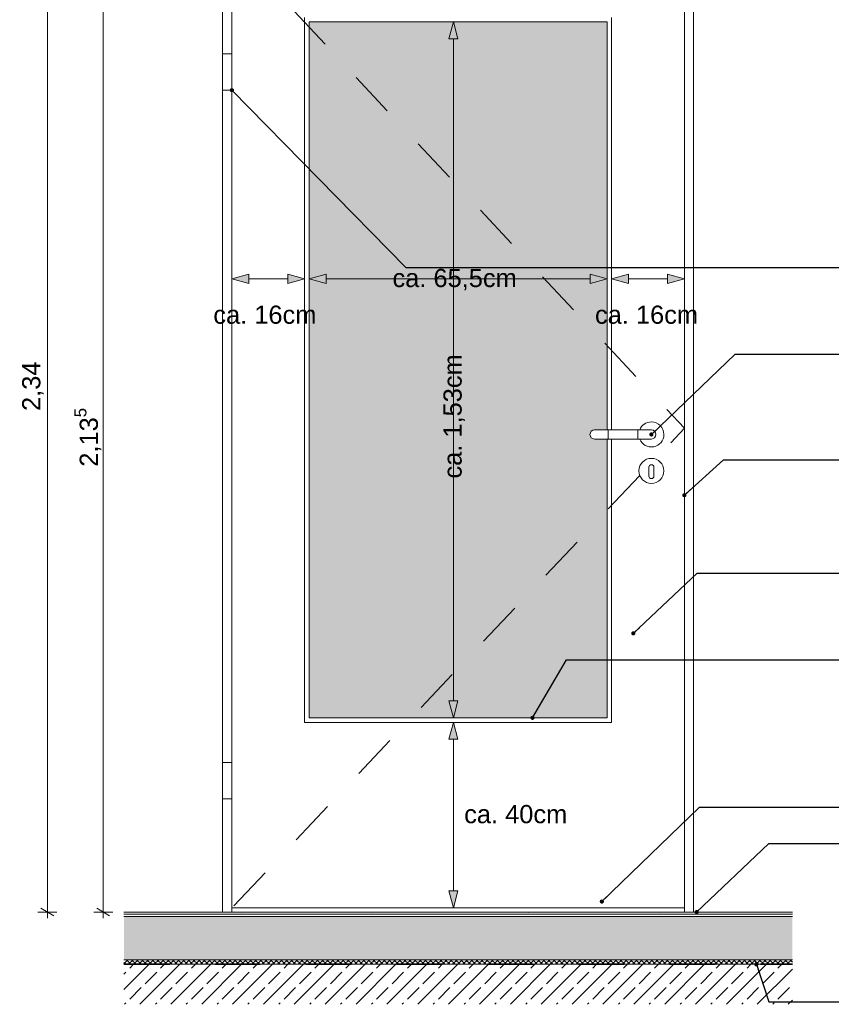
# Model space of a CAD drawing. Header units: metres. Extents: x -0.9 to 38.3, y -1.1 to 11.4.
# Tile 11 of 14: x 29.2 to 31, y 8.1 to 10.3. Entities that reach past the tile are written whole.
import ezdxf

# ---------------------------------------------------------------- set-up
doc = ezdxf.new("R2010")
doc.units = ezdxf.units.M
doc.header["$MEASUREMENT"] = 0
doc.linetypes.add('Strichlinie eng', pattern=[0.046, 0.03, -0.016])
for name, color, linetype in [('152 - Bemaßung_ Beschriftung.Ausbau', 7, 'Continuous'), ('301 - Elemente.Linie', 7, 'Continuous'), ('603 - Struktur.Bodenplatte_ Decke Roh', 7, 'Continuous'), ('605 - Struktur.Wand Innen', 7, 'Continuous'), ('650 - Abdeckung.Fußboden Aufbau', 7, 'Continuous'), ('Neubau_301 - Elemente.Linie', 7, 'Continuous')]:
    doc.layers.add(name, color=color, linetype=linetype)
doc.styles.add('ERSTELLTER_STIL_1', font='txt')
doc.dimstyles.new('ERSTELLTER_STIL__5', dxfattribs={"dimtxt": 0.04, "dimasz": 0.02128, "dimexe": 0.18, "dimexo": 0.0625, "dimgap": 0, "dimtad": 1, "dimzin": 0, "dimdsep": 46, "dimtxsty": 'ERSTELLTER_STIL_1', "dimblk": 'ARROWHEAD_2', "dimblk1": 'ARROWHEAD_2', "dimblk2": 'ARROWHEAD_2', "dimcen": 0.09, "dimse1": 1, "dimse2": 1, "dimclrd": 7, "dimclre": 7, "dimclrt": 7, "dimazin": 0, "dimtfac": 1, "dimtdec": 4, "dimtmove": 0, "dimatfit": 3, "dimfxl": 1, "dimtolj": 1, "dimtzin": 0, "dimarcsym": 0})
doc.dimstyles.new('ERSTELLTER_STIL__7', dxfattribs={"dimtxt": 0.18, "dimasz": 0.01824, "dimexe": 0.18, "dimexo": 0.0625, "dimgap": 0, "dimtad": 0, "dimtih": 1, "dimtoh": 1, "dimdec": 4, "dimzin": 0, "dimdsep": 46, "dimcen": 0.09, "dimadec": 0, "dimazin": 0, "dimtfac": 1, "dimtdec": 4, "dimtmove": 0, "dimatfit": 3, "dimldrblk": 'ARROWHEAD_11', "dimfxl": 1, "dimtolj": 1, "dimtzin": 0, "dimarcsym": 0})

# ---------------------------------------------------------------- blocks, each defined once
blk = doc.blocks.new('*D30', base_point=(6.234, 4.9703))
at = {"layer": '152 - Bemaßung_ Beschriftung.Ausbau', "color": 7, "linetype": 'Continuous', "lineweight": 5}
for p, q in [((29.3947, 10.4784), (29.4227, 10.4622)), ((29.4297, 10.4703), (29.3877, 10.4703)), ((29.4087, 8.3353), (29.4087, 10.4703)), ((29.4297, 8.3353), (29.3877, 8.3353)), ((29.3947, 8.3434), (29.4227, 8.3272)), ((29.4087, 8.3216), (29.4087, 8.3353))]:
    blk.add_line(p, q, dxfattribs=at)
at = {"layer": '152 - Bemaßung_ Beschriftung.Ausbau', "color": 7, "lineweight": 5, "char_height": 0.04, "attachment_point": 7, "rotation": 90, "style": 'ERSTELLTER_STIL_1'}
for s, insert in [('\\A1;{\\pql;\\fArial|b0|i0|c0|p38;1\\fArial|b0|i0|c0|p38;\\A1{\\H.66x;\\S5^  ;}}', (29.4011, 10.4118)), ('\\A1;{\\pql;\\fArial|b0|i0|c0|p38;2,13\\fArial|b0|i0|c0|p38;\\A1{\\H.66x;\\S5^  ;}}', (29.4085, 9.3144))]:
    blk.add_mtext(s, dxfattribs=dict(at, insert=insert))
blk = doc.blocks.new('ARROWHEAD_2')
at = {"color": 0, "linetype": 'Continuous', "lineweight": 0}
for p, q in [((0, 0), (-1, 0)), ((-0.38, -0.66), (0.38, 0.66))]:
    blk.add_line(p, q, dxfattribs=at)
blk = doc.blocks.new('*D34', base_point=(6.234, 4.9703))
at = {"layer": '152 - Bemaßung_ Beschriftung.Ausbau', "color": 7, "linetype": 'Continuous', "lineweight": 5}
for p, q in [((29.3067, 10.6753), (29.2647, 10.6753)), ((29.2997, 10.6672), (29.2717, 10.6834)), ((29.2857, 8.3353), (29.2857, 10.6753)), ((29.3067, 8.3353), (29.2647, 8.3353)), ((29.2717, 8.3434), (29.2997, 8.3272)), ((29.2857, 8.3216), (29.2857, 8.3353))]:
    blk.add_line(p, q, dxfattribs=at)
at = {"layer": '152 - Bemaßung_ Beschriftung.Ausbau', "color": 7, "lineweight": 5, "char_height": 0.04, "attachment_point": 7, "rotation": 90, "style": 'ERSTELLTER_STIL_1'}
for s, insert in [('\\A1;{\\pql;\\fArial|b0|i0|c0|p38;1}', (29.2777, 10.6368)), ('\\A1;{\\pql;\\fArial|b0|i0|c0|p38;2,34}', (29.2777, 9.4369))]:
    blk.add_mtext(s, dxfattribs=dict(at, insert=insert))
blk = doc.blocks.new('ARROWHEAD_11')
at = {"color": 0, "linetype": 'Continuous', "lineweight": 0}
blk.add_line((0, 0), (-1, 0), dxfattribs=at)
at = {"color": 0, "linetype": 'Continuous', "lineweight": 0, "const_width": 0.25, "flags": 128}
blk.add_lwpolyline([(-0.125, 0, 1), (0.125, 0, 1)], format="xyb", close=True, dxfattribs=at)

msp = doc.modelspace()

# ---------------------------------------------------------------- hatches: boundary and pattern name
at = {"layer": '603 - Struktur.Bodenplatte_ Decke Roh', "linetype": 'Continuous', "lineweight": 0, "true_color": 0x37373f}
msp.add_hatch(color=250, dxfattribs=at).paths.add_polyline_path([(29.8615, 10.2923), (29.8615, 8.7623), (30.5165, 8.7623), (30.5165, 9.3753), (30.489, 9.3753, -0.414214), (30.479, 9.3853, -0.414214), (30.489, 9.3953), (30.5165, 9.3953), (30.5165, 10.2923)])
at = {"layer": '603 - Struktur.Bodenplatte_ Decke Roh', "linetype": 'Continuous', "lineweight": 5}
h = msp.add_hatch(dxfattribs=at)
h.set_pattern_fill('Beton__Stahlbeton_0001', style=0, pattern_type=2)
h.set_pattern_definition([(45, (6.234025, 4.97028), (-0.03394113, 0.03394113), []), (45, (6.217054, 4.98725), (-0.03394113, 0.03394113), [0.036, -0.012])])
h.paths.add_polyline_path([(30.924, 8.1324), (30.924, 8.2203), (29.454, 8.2203), (29.454, 8.1324)])
at = {"layer": '605 - Struktur.Wand Innen', "linetype": 'Continuous', "lineweight": 9}
for points in [[(30.1787, 10.2923), (30.1687, 10.255), (30.1887, 10.255)], [(29.6915, 9.7274), (29.7288, 9.7174), (29.7288, 9.7374)], [(29.8515, 9.7274), (29.8142, 9.7374), (29.8142, 9.7174)], [(29.8615, 9.7274), (29.8988, 9.7174), (29.8988, 9.7374)], [(30.5165, 9.7274), (30.4792, 9.7374), (30.4792, 9.7174)], [(30.5265, 9.7274), (30.5638, 9.7174), (30.5638, 9.7374)], [(30.6865, 9.7274), (30.6492, 9.7374), (30.6492, 9.7174)], [(30.1787, 8.7623), (30.1887, 8.7996), (30.1687, 8.7996)], [(30.1787, 8.7523), (30.1687, 8.715), (30.1887, 8.715)], [(30.1787, 8.3443), (30.1887, 8.3816), (30.1687, 8.3816)]]:
    msp.add_hatch(color=1, dxfattribs=at).paths.add_polyline_path(points)
at = {"layer": '650 - Abdeckung.Fußboden Aufbau', "linetype": 'Continuous', "lineweight": 5}
h = msp.add_hatch(dxfattribs=at)
h.set_pattern_fill('Teppich_0001', color=1, style=0, pattern_type=2)
h.set_pattern_definition([(45, (6.234025, 5.09028), (-0.03818377, 0.03818377), [0, -0.036, 0, -0.054]), (110, (6.354025, 5.09028), (0.0507434, 0.01846909), [0, -0.0264, 0, -0.0456])])
h.paths.add_polyline_path([(30.924, 8.3303), (30.924, 8.3353), (29.454, 8.3353), (29.454, 8.3303)])
h = msp.add_hatch(dxfattribs=at)
h.set_pattern_fill('Zementgebunden_0001', color=1, style=0, pattern_type=2)
h.set_pattern_definition([(45, (6.234025, 4.97028), (-0.021213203, 0.021213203), [0, -0.03])])
h.paths.add_polyline_path([(30.924, 8.3253), (30.924, 8.3303), (29.454, 8.3303), (29.454, 8.3253)])
h = msp.add_hatch(dxfattribs=at)
h.set_pattern_fill('Beton__unbewehrt_0001', color=1, style=0, pattern_type=2)
h.set_pattern_definition([(45, (6.234025, 4.97028), (-0.014142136, 0.014142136), [0.015, -0.005]), (45, (6.234025, 4.984423), (-0.014142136, 0.014142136), [0.015, -0.005])])
h.paths.add_polyline_path([(30.924, 8.2303), (30.924, 8.3253), (29.454, 8.3253), (29.454, 8.2303)])
h = msp.add_hatch(dxfattribs=at)
h.set_pattern_fill('Dämmung__hart_2_0001', color=1, style=0, pattern_type=2)
h.set_pattern_definition([(45, (6.234025, 4.970281), (-0.0056568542, 0.0056568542), []), (135, (6.234025, 4.970281), (0.0056568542, 0.0056568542), [])])
h.paths.add_polyline_path([(29.454, 8.2203), (30.924, 8.2203), (30.924, 8.2303), (29.454, 8.2303)])

# ---------------------------------------------------------------- linework, layer by layer
at = {"layer": '301 - Elemente.Linie', "color": 92, "linetype": 'Strichlinie eng', "lineweight": 35, "true_color": 0x00be00, "flags": 128}
msp.add_lwpolyline([(29.454, 8.2203), (30.924, 8.2203)], dxfattribs=at)
at = {"layer": '603 - Struktur.Bodenplatte_ Decke Roh', "color": 7, "linetype": 'Continuous', "lineweight": 13}
msp.add_line((30.924, 8.2203), (29.454, 8.2203), dxfattribs=at)
at = {"layer": '605 - Struktur.Wand Innen', "color": 1, "linetype": 'Continuous', "lineweight": 13}
for p, q in [((29.671, 8.3353), (29.671, 10.4833)), ((30.707, 10.4833), (30.707, 8.3353)), ((29.6915, 8.3353), (29.6915, 10.4623)), ((30.6865, 10.4623), (30.6865, 8.3353)), ((29.8515, 8.7523), (29.8515, 10.3023)), ((30.5265, 10.3023), (30.5265, 9.3953)), ((30.5265, 9.3753), (30.5265, 8.7523)), ((30.5265, 8.7523), (29.8515, 8.7523))]:
    msp.add_line(p, q, dxfattribs=at)
at = {"layer": '605 - Struktur.Wand Innen', "color": 1, "linetype": 'Continuous', "lineweight": 9}
for p, q in [((30.1787, 10.2923), (30.1687, 10.255)), ((30.1787, 10.2923), (30.1887, 10.255)), ((30.1887, 10.255), (30.1687, 10.255)), ((29.6915, 9.7274), (29.7288, 9.7374)), ((29.6915, 9.7274), (29.7288, 9.7174)), ((29.7288, 9.7374), (29.7288, 9.7174)), ((29.8142, 9.7174), (29.8142, 9.7374)), ((29.8515, 9.7274), (29.8142, 9.7374)), ((29.8515, 9.7274), (29.8142, 9.7174)), ((29.8615, 9.7274), (29.8988, 9.7374)), ((29.8615, 9.7274), (29.8988, 9.7174)), ((29.8988, 9.7374), (29.8988, 9.7174)), ((30.4792, 9.7174), (30.4792, 9.7374)), ((30.5165, 9.7274), (30.4792, 9.7374)), ((30.5165, 9.7274), (30.4792, 9.7174)), ((30.5265, 9.7274), (30.5638, 9.7374)), ((30.5265, 9.7274), (30.5638, 9.7174)), ((30.5638, 9.7374), (30.5638, 9.7174)), ((30.6492, 9.7174), (30.6492, 9.7374)), ((30.6865, 9.7274), (30.6492, 9.7374)), ((30.6865, 9.7274), (30.6492, 9.7174)), ((30.1687, 8.7996), (30.1887, 8.7996)), ((30.1787, 8.7623), (30.1687, 8.7996)), ((30.1787, 8.7623), (30.1887, 8.7996)), ((30.1787, 8.7523), (30.1687, 8.715)), ((30.1787, 8.7523), (30.1887, 8.715)), ((30.1887, 8.715), (30.1687, 8.715)), ((30.1687, 8.3816), (30.1887, 8.3816)), ((30.1787, 8.3443), (30.1687, 8.3816)), ((30.1787, 8.3443), (30.1887, 8.3816))]:
    msp.add_line(p, q, dxfattribs=at)
at = {"layer": '605 - Struktur.Wand Innen', "color": 1, "linetype": 'Strichlinie eng', "lineweight": 5, "flags": 128}
msp.add_lwpolyline([(29.6915, 10.4623), (30.6865, 9.3988), (29.6917, 8.3443)], dxfattribs=at)
at = {"layer": '605 - Struktur.Wand Innen', "color": 1, "linetype": 'Continuous', "lineweight": 13, "flags": 128}
for points in [[(30.5165, 9.3753), (30.5165, 8.7623), (29.8615, 8.7623), (29.8615, 10.2923), (30.5165, 10.2923), (30.5165, 9.3953)], [(30.1787, 10.255), (30.1787, 8.7996)], [(29.7288, 9.7274), (29.8142, 9.7274)], [(29.8988, 9.7274), (30.4792, 9.7274)], [(30.5638, 9.7274), (30.6492, 9.7274)], [(30.1787, 8.715), (30.1787, 8.3816)], [(30.6865, 8.3443), (29.6917, 8.3443)]]:
    msp.add_lwpolyline(points, dxfattribs=at)
at = {"layer": '605 - Struktur.Wand Innen', "color": 1, "linetype": 'Continuous', "lineweight": 18, "flags": 128}
for points in [[(29.671, 10.2223), (29.6915, 10.2223), (29.6915, 10.1423), (29.671, 10.1423)], [(29.671, 8.5843), (29.6915, 8.5843), (29.6915, 8.6643), (29.671, 8.6643)]]:
    msp.add_lwpolyline(points, close=True, dxfattribs=at)
at = {"layer": '650 - Abdeckung.Fußboden Aufbau', "color": 1, "linetype": 'Continuous', "lineweight": 9}
for p, q in [((30.924, 8.3353), (29.454, 8.3353)), ((30.924, 8.3303), (29.454, 8.3303)), ((30.924, 8.3253), (29.454, 8.3253)), ((30.924, 8.2303), (29.454, 8.2303))]:
    msp.add_line(p, q, dxfattribs=at)
at = {"layer": 'Neubau_301 - Elemente.Linie', "color": 1, "linetype": 'Continuous', "lineweight": 13}
for p, q in [((30.614, 9.3953), (30.489, 9.3953)), ((30.614, 9.3753), (30.489, 9.3753)), ((30.519, 9.3753), (30.519, 9.3953)), ((30.584, 9.3753), (30.584, 9.3953)), ((30.6085, 9.2938), (30.6085, 9.3133)), ((30.6195, 9.2938), (30.6195, 9.3133))]:
    msp.add_line(p, q, dxfattribs=at)
for centre, radius, start, end in [((30.614, 9.3853), 0.0275, 90, 158.6763), ((30.614, 9.3853), 0.0275, 0, 90), ((30.489, 9.3853), 0.01, 90, 180), ((30.489, 9.3853), 0.01, 180, 270), ((30.614, 9.3853), 0.0275, 201.3237, 0), ((30.614, 9.3853), 0.01, 270, 90), ((30.614, 9.3053), 0.0275, 0, 270), ((30.614, 9.3133), 0.0055, 0, 180), ((30.614, 9.2938), 0.0055, 180, 0), ((30.614, 9.3053), 0.0275, 270, 0)]:
    msp.add_arc(centre, radius, start, end, dxfattribs=at)

# ---------------------------------------------------------------- texts
at = {"layer": '152 - Bemaßung_ Beschriftung.Ausbau', "color": 1, "linetype": 'Continuous', "lineweight": 9, "char_height": 0.04, "attachment_point": 7, "style": 'ERSTELLTER_STIL_1'}
for s, insert in [('\\A1;{\\pql;\\fArial|b0|i0|c0|p38;ca. \\fArial|b0|i0|c0|p38;65,5\\fArial|b0|i0|c0|p38;cm}', (30.0447, 9.7019)), ('\\A1;{\\pql;\\fArial|b0|i0|c0|p38;ca. 16\\fArial|b0|i0|c0|p38;cm}', (29.6507, 9.6281)), ('\\A1;{\\pql;\\fArial|b0|i0|c0|p38;ca. 16\\fArial|b0|i0|c0|p38;cm}', (30.49, 9.6281)), ('\\A1;{\\pql;\\fArial|b0|i0|c0|p38;ca. \\fArial|b0|i0|c0|p38;40\\fArial|b0|i0|c0|p38;cm}', (30.2023, 8.53))]:
    msp.add_mtext(s, dxfattribs=dict(at, insert=insert))
at = {"layer": '152 - Bemaßung_ Beschriftung.Ausbau', "color": 1, "linetype": 'Continuous', "lineweight": 9, "insert": (30.2042, 9.2883), "char_height": 0.04, "attachment_point": 7, "rotation": 90, "style": 'ERSTELLTER_STIL_1'}
msp.add_mtext('\\A1;{\\pql;\\fArial|b0|i0|c0|p38;ca. \\fArial|b0|i0|c0|p38;1,53\\fArial|b0|i0|c0|p38;cm}', dxfattribs=at)

# ---------------------------------------------------------------- dimensions: what is measured, and where the dimension line sits
at = {"layer": '152 - Bemaßung_ Beschriftung.Ausbau', "color": 7, "linetype": 'Continuous', "lineweight": 5}
for base, p1, p2, picture, middle in [((29.2857, 10.6753), (30.924, 8.3353), (30.924, 10.6753), '*D34', (29.2577, 9.4888)), ((29.4086889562, 10.4702809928), (30.9239999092, 8.3352809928), (31.0069678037, 10.4702809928), '*D30', (29.3806889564, 9.4203350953))]:
    dim = msp.add_linear_dim(base=base, p1=p1, p2=p2, angle=90, dimstyle='ERSTELLTER_STIL__5', dxfattribs=at)
    dim.commit()
    dim.dimension.update_dxf_attribs({"geometry": picture, "text_midpoint": middle, "dimtype": 160, "text_rotation": 90})

# ---------------------------------------------------------------- leaders
at = {"layer": '152 - Bemaßung_ Beschriftung.Ausbau', "color": 7, "linetype": 'Continuous', "lineweight": 9, "annotation_type": 0, "has_hookline": 1, "hookline_direction": 0}
for points, text_width in [([(29.6915, 10.1423), (30.0737, 9.7523), (31.0535, 9.7523)], 0.3736), ([(30.614, 9.3853), (30.7985, 9.5616), (31.0535, 9.5616)], 0.7681), ([(30.6865, 9.2517), (30.7724, 9.3297), (31.0535, 9.3297)], 0.5333), ([(30.5743, 8.9479), (30.7145, 9.0804), (31.0535, 9.0804)], 0.9424), ([(30.3525, 8.7623), (30.4272, 8.89), (31.0535, 8.89)], 1.1047), ([(30.5051, 8.3583), (30.72, 8.5655), (31.0535, 8.5655)], 0.5729), ([(30.7136, 8.3353), (30.8722, 8.4861), (31.0535, 8.4861)], 0.9658), ([(30.8449, 8.2203), (30.8722, 8.1376), (31.0347, 8.1376)], 0.6593)]:
    msp.add_leader(points, dimstyle='ERSTELLTER_STIL__7', dxfattribs=dict(at, text_width=text_width))

doc.saveas('drawing.dxf')
